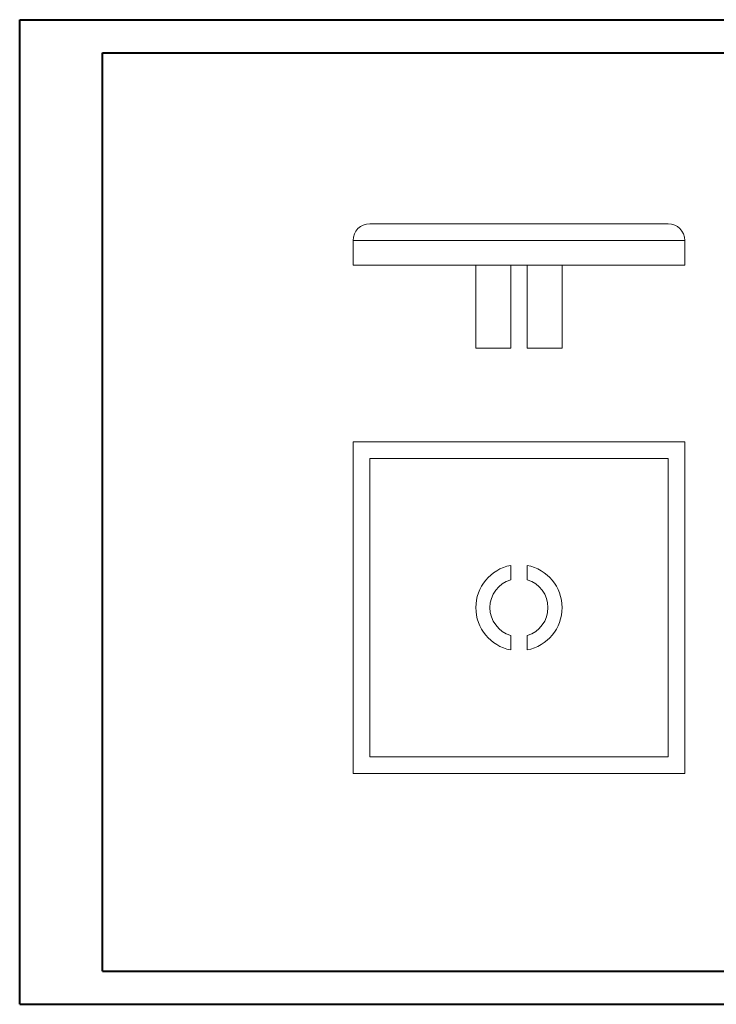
# Model space of a CAD drawing. Header units: millimetres. Extents: x 0 to 420, y 0 to 297.
# Tile 1 of 2: x 0 to 210, y 0 to 297. Entities that reach past the tile are written whole.
import ezdxf

# ---------------------------------------------------------------- set-up
doc = ezdxf.new("R2010")
doc.units = ezdxf.units.MM

msp = doc.modelspace()

# ---------------------------------------------------------------- linework, layer by layer
at = {"color": 7, "linetype": 'Continuous', "lineweight": 40}
for p, q in [((0.08, 0.21), (0.08, 297.21)), ((0.08, 297.21), (420.08, 297.21)), ((25.08, 10.21), (25.08, 287.21)), ((25.08, 287.21), (410.08, 287.21)), ((25.08, 10.21), (410.08, 10.21)), ((0.08, 0.21), (420.08, 0.21))]:
    msp.add_line(p, q, dxfattribs=at)
at = {"color": 7, "linetype": 'Continuous', "lineweight": 15}
for p, q in [((105.59, 235.65), (195.59, 235.65)), ((200.59, 230.65), (100.59, 230.65)), ((100.59, 223.15), (100.59, 230.65)), ((200.59, 223.15), (200.59, 230.65)), ((200.59, 223.15), (100.59, 223.15)), ((137.59, 223.15), (137.59, 198.15)), ((148.09, 198.15), (148.09, 223.15)), ((153.09, 223.15), (153.09, 198.15)), ((163.59, 198.15), (163.59, 223.15)), ((148.09, 198.15), (137.59, 198.15)), ((163.59, 198.15), (153.09, 198.15)), ((100.59, 169.86), (100.59, 69.86)), ((200.59, 169.86), (100.59, 169.86)), ((200.59, 69.86), (200.59, 169.86)), ((195.59, 164.86), (105.59, 164.86)), ((105.59, 164.86), (105.59, 74.86)), ((195.59, 74.86), (195.59, 164.86)), ((148.09, 132.62), (148.09, 128.25)), ((153.09, 132.62), (153.09, 128.25)), ((148.09, 111.48), (148.09, 107.1)), ((153.09, 111.48), (153.09, 107.1)), ((105.59, 74.86), (195.59, 74.86)), ((100.59, 69.86), (200.59, 69.86))]:
    msp.add_line(p, q, dxfattribs=at)
for centre, radius, start, end in [((105.59, 230.65), 5, 90, 180), ((195.59, 230.65), 5, 0, 90), ((150.59, 119.86), 13, 101.0875, 258.9125), ((150.59, 119.86), 13, 281.0875, 78.9125), ((150.59, 119.86), 8.75, 106.6015, 253.3985), ((150.59, 119.86), 8.75, 286.6015, 73.3985)]:
    msp.add_arc(centre, radius, start, end, dxfattribs=at)

doc.saveas('drawing.dxf')
